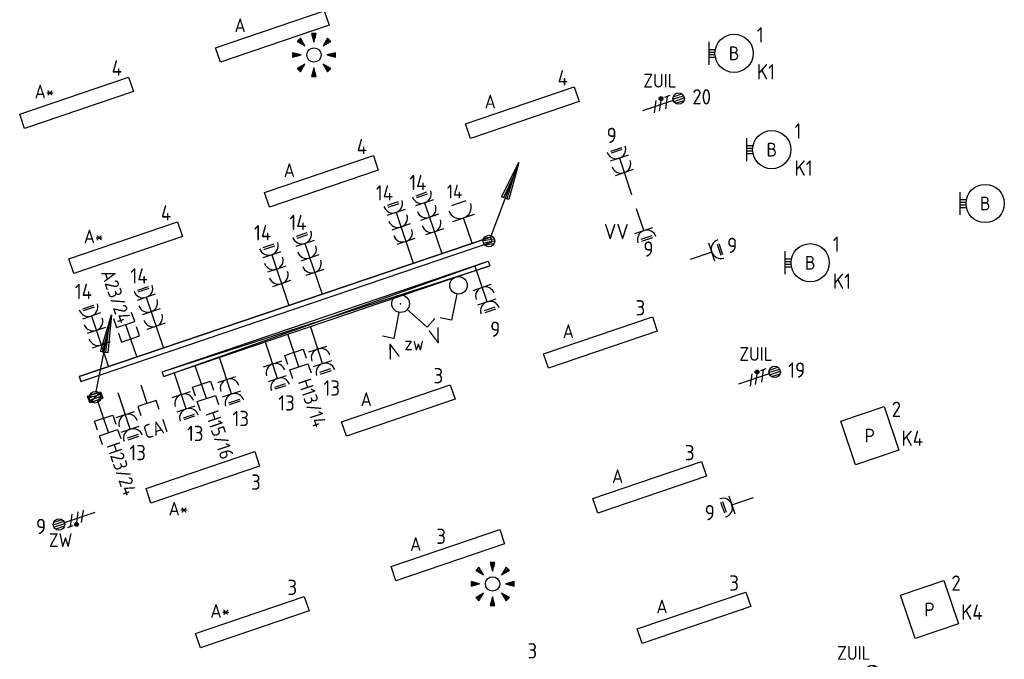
# Model space of a CAD drawing. Header units: millimetres. Extents: x -30480 to 214890, y -181324 to 108676.
# Tile 43 of 48: x 31648 to 44511, y 70635 to 78996. Entities that reach past the tile are written whole.
import ezdxf
from ezdxf.enums import TextEntityAlignment as Align

# ---------------------------------------------------------------- set-up
doc = ezdxf.new("R2010")
doc.units = ezdxf.units.MM
doc.header["$LTSCALE"] = 100
for name, color, linetype in [('EB62204-_ATTRIB', 2, 'Continuous'), ('EB63101-_ATTRIB', 2, 'Continuous'), ('EB63102-_ATTRIB', 2, 'Continuous'), ('EB6441--_ATTRIB', 2, 'Continuous'), ('EB6452--_ATTRIB', 2, 'Continuous'), ('EL6110--_CEN-NOODSTR', 3, 'Continuous'), ('EL61301-_KABELGOOT', 3, 'Continuous'), ('EL61303-_WANDGOOT', 3, 'Continuous'), ('EL62203-_KRACHT-WCD230', 3, 'Continuous'), ('EL62204-_KRACHT-ASP230', 3, 'Continuous'), ('EL6222--', 3, 'Continuous'), ('EL63101-_LICHT-ARM', 3, 'Continuous'), ('EL63102-_LICHT-SCH', 3, 'Continuous'), ('EL63103-_LICHT-WCD230V', 3, 'Continuous'), ('EL6441--_DATACOM', 3, 'Continuous'), ('EL6452--_CAI', 3, 'Continuous')]:
    doc.layers.add(name, color=color, linetype=linetype)
doc.styles.add('2_0', font='iso', dxfattribs={"height": 200})
doc.styles.add('ISO', font='iso.shx', dxfattribs={"height": 220})
doc.styles.add('NORATT', font='iso.shx')
doc.styles.add('NORDIM', font='isocp.shx')
doc.styles.add('STABICAD-018', font='ISOCP.SHX', dxfattribs={"height": 1.8})
doc.styles.get("Standard").update_dxf_attribs({"font": 'arial.ttf'})

# ---------------------------------------------------------------- blocks, each defined once
blk = doc.blocks.new('ES3W1L')
for p, q in [((1.25, 0), (-1.25, 0)), ((-0.75, 1.25), (0.75, 1.25)), ((-0.75, 1), (0.75, 1)), ((0, 0), (0, -3))]:
    blk.add_line(p, q)
blk.add_arc((0, 1.25), 1.25, 180, 0)
at = {"style": 'NORATT'}
for tag, flags, p in [('VERMOGEN', 9, (-2.5, 3)), ('GROEP', 8, (0, 3)), ('SCHAK', 8, (2.5, 3)), ('GELIJK', 9, (5, 3)), ('KAST', 9, (7, 3)), ('TAL', 8, (2.5, 3))]:
    blk.add_attdef(tag, text='', height=1.8, rotation=90, dxfattribs=dict(at, flags=flags)).set_placement(p, align=Align.MIDDLE_CENTER)
at = {"style": 'NORATT', "flags": 8}
blk.add_attdef('DOEL', text='', height=1.8, rotation=90, dxfattribs=at).set_placement((-2.5, 3), align=Align.MIDDLE_LEFT)
at = {"style": 'NORATT', "flags": 9}
blk.add_attdef('M_CODE', text='', height=1.8, dxfattribs=at).set_placement((0, 0), align=Align.MIDDLE_CENTER)
blk = doc.blocks.new('ES3G10')
for p, q in [((-3.25, -1.5), (-3.25, 1.5)), ((-3.25, 0.52), (-2.44, 0.52)), ((-3.25, 0.17), (-2.49, 0.17)), ((-3.25, -0.17), (-2.49, -0.17)), ((-3.25, -0.52), (-2.44, -0.52))]:
    blk.add_line(p, q)
blk.add_circle((0, 0), 2.5)
at = {"style": 'NORATT', "flags": 9}
blk.add_attdef('GELIJK', text='', height=1.8, dxfattribs=at).set_placement((3.5, 5), align=Align.MIDDLE_CENTER)
at = {"color": 6, "style": 'NORATT'}
for tag, flags, p in [('SCHAK', 8, (3.5, 2.75)), ('A_CODE', 8, (0, 0)), ('GROEP', 8, (-3.5, -2.75)), ('KAST', 9, (3.5, -2.75))]:
    blk.add_attdef(tag, text='', height=1.8, dxfattribs=dict(at, flags=flags)).set_placement(p, align=Align.MIDDLE)
blk = doc.blocks.new('EJ3P31')
at = {"color": 0}
blk.add_lwpolyline([(-7.5, -1), (-7.5, 1), (7.5, 1), (7.5, -1)], close=True, dxfattribs=at)
at = {"style": 'NORATT', "flags": 9}
blk.add_attdef('GELIJK', text='', height=1.8, dxfattribs=at).set_placement((3.5, 5), align=Align.MIDDLE_CENTER)
at = {"color": 0, "style": 'NORATT'}
for tag, flags, p in [('A_CODE', 8, (-3.5, 2.75)), ('SCHAK', 8, (3.5, 2.75)), ('GROEP', 8, (-3.5, -2.75)), ('KAST', 9, (3.5, -2.75))]:
    blk.add_attdef(tag, text='', height=1.8, dxfattribs=dict(at, flags=flags)).set_placement(p, align=Align.MIDDLE)
blk = doc.blocks.new('ES3W2L')
for p, q in [((-0.75, 3.25), (0.75, 3.25)), ((-0.75, 3), (0.75, 3)), ((1.25, 2), (-1.25, 2)), ((0, 2), (0, -3)), ((1.25, 0), (-1.25, 0))]:
    blk.add_line(p, q)
for centre in [(0, 3.25), (0, 1.25)]:
    blk.add_arc(centre, 1.25, 180, 0)
at = {"style": 'NORATT'}
for tag, height, flags, p in [('GROEPI', 1.8, 9, (0, 9.5)), ('CODE', 3.5, 8, (0, 4.5)), ('M_CODE', 1.8, 9, (0, 0)), ('VERMOGENI', 1.8, 9, (0, -9.5)), ('DOELI', 1.8, 9, (0, -11.5))]:
    blk.add_attdef(tag, text='', height=height, dxfattribs=dict(at, flags=flags)).set_placement(p, align=Align.MIDDLE_CENTER)
for tag, flags, p in [('VERMOGEN', 9, (-2.5, 5)), ('GELIJKI', 9, (5, 5)), ('GELIJK', 9, (5, 5)), ('GROEP', 8, (0, 5)), ('SCHAK', 8, (2.5, 5)), ('KAST', 9, (7, 5)), ('TAL', 8, (2.5, 5))]:
    blk.add_attdef(tag, text='', height=1.8, rotation=90, dxfattribs=dict(at, flags=flags)).set_placement(p, align=Align.MIDDLE_CENTER)
at = {"style": 'NORATT', "flags": 8}
blk.add_attdef('DOEL', text='', height=1.8, rotation=90, dxfattribs=at).set_placement((-2.5, 5), align=Align.MIDDLE_LEFT)
blk = doc.blocks.new('ES652141')
for p, q in [((-0.2, 3.75), (-0.2, 3)), ((0, 3.75), (0, 2.25)), ((0.2, 3.75), (0.2, 3)), ((-2.79, 2.51), (-2.26, 1.98)), ((-2.65, 2.65), (-1.59, 1.59)), ((-2.51, 2.79), (-1.98, 2.26)), ((2.65, 2.65), (1.59, 1.59)), ((2.51, 2.79), (1.98, 2.26)), ((2.79, 2.51), (2.26, 1.98)), ((-3.75, 0.2), (-3, 0.2)), ((-3.75, 0), (-2.25, 0)), ((3.75, 0), (2.25, 0)), ((3.75, 0.2), (3, 0.2)), ((-3.75, -0.2), (-3, -0.2)), ((-2.65, -2.65), (-1.59, -1.59)), ((2.65, -2.65), (1.59, -1.59)), ((3.75, -0.2), (3, -0.2)), ((-2.79, -2.51), (-2.26, -1.98)), ((-2.51, -2.79), (-1.98, -2.26)), ((-0.2, -3.75), (-0.2, -3)), ((0, -3.75), (0, -2.25)), ((0.2, -3.75), (0.2, -3)), ((2.51, -2.79), (1.98, -2.26)), ((2.79, -2.51), (2.26, -1.98))]:
    blk.add_line(p, q)
for points in [[(0, 2.25), (0.4, 3.75), (-0.4, 3.75)], [(-1.59, 1.59), (-2.37, 2.93), (-2.93, 2.37)], [(1.59, 1.59), (2.93, 2.37), (2.37, 2.93)], [(-2.25, 0), (-3.75, 0.4), (-3.75, -0.4)], [(2.25, 0), (3.75, -0.4), (3.75, 0.4)], [(-1.59, -1.59), (-2.93, -2.37), (-2.37, -2.93)], [(1.59, -1.59), (2.37, -2.93), (2.93, -2.37)], [(0, -2.25), (-0.4, -3.75), (0.4, -3.75)]]:
    blk.add_lwpolyline(points, close=True)
blk.add_circle((0, 0), 1.25)
at = {"style": 'NORATT'}
blk.add_attdef('NUMMER', text='', height=1.8, dxfattribs=at).set_placement((0, 5), align=Align.MIDDLE)
for tag, flags, p in [('PANEEL', 9, (0, 3)), ('CODE', 9, (1, 3.5)), ('GRP', 8, (0, -5)), ('RUIMTE', 9, (0, -7.5))]:
    blk.add_attdef(tag, text='', height=1.8, dxfattribs=dict(at, flags=flags)).set_placement(p, align=Align.MIDDLE_LEFT)
at = {"style": 'NORATT', "flags": 8}
blk.add_attdef('M_CODE', text='', height=1.8, dxfattribs=at).set_placement((0, 0), align=Align.MIDDLE_CENTER)
blk = doc.blocks.new('ES3S1')
blk.add_lwpolyline([(0.58, 1), (2.31, 4), (3.61, 3.25)])
blk.add_circle((0, 0), 1.15)
at = {"style": 'NORATT'}
for tag, flags, p in [('SCHAK', 8, (3, 5.5)), ('KAST', 9, (-3, 0.5)), ('M_CODE', 9, (0, 0)), ('DOEL', 9, (-3, -2)), ('GROEP', 9, (-3, -4.5))]:
    blk.add_attdef(tag, text='', height=1.8, dxfattribs=dict(at, flags=flags)).set_placement(p, align=Align.MIDDLE_CENTER)
blk = doc.blocks.new('EJ3P13')
at = {"color": 0}
blk.add_lwpolyline([(-3, -3), (-3, 3), (3, 3), (3, -3)], close=True, dxfattribs=at)
at = {"style": 'NORATT', "flags": 9}
blk.add_attdef('GELIJK', text='', height=1.8, dxfattribs=at).set_placement((3.5, 5), align=Align.MIDDLE_CENTER)
at = {"color": 0, "style": 'NORATT'}
for tag, flags, p in [('SCHAK', 8, (3.5, 4.75)), ('A_CODE', 8, (0, 0)), ('GROEP', 8, (-3.5, -4.75)), ('KAST', 9, (3.5, -4.75))]:
    blk.add_attdef(tag, text='', height=1.8, dxfattribs=dict(at, flags=flags)).set_placement(p, align=Align.MIDDLE)
blk = doc.blocks.new('EH100000')
at = {"linetype": 'ByBlock'}
for p, q in [((1, 0.5), (0, 0.5)), ((1, 0.5, 1), (0, 0.5, 1)), ((0, -0.5, 1), (1, -0.5, 1)), ((1, -0.5), (0, -0.5))]:
    blk.add_line(p, q, dxfattribs=at)
at = {"linetype": 'ByBlock', "invisible_edges": 15}
for points in [[(1, -0.5), (0, -0.5), (0, 0.5), (1, 0.5)], [(0, 0.5), (1, 0.5), (1, 0.5, 1), (0, 0.5, 1)], [(0, -0.5, 1), (1, -0.5, 1), (1, -0.5), (0, -0.5)]]:
    blk.add_3dface(points, dxfattribs=at)
at = {"linetype": 'ByBlock', "style": '2_0', "flags": 8}
blk.add_attdef('FUNCTIE', text='', height=0.5, dxfattribs=at).set_placement((0.5, 0), align=Align.MIDDLE)
at = {"linetype": 'ByBlock', "flags": 9}
blk.add_attdef('SCHOT', text='', height=0.5, dxfattribs=at).set_placement((0.5, 0), align=Align.MIDDLE)
blk = doc.blocks.new('ES111352')
at = {"color": 0}
blk.add_line((0, 1.5), (0, -3), dxfattribs=at)
for points in [[(-1.25, 2.75), (-1.25, 1.5), (1.25, 1.5), (1.25, 2.75)], [(-1.25, 0.75), (-1.25, -0.5), (1.25, -0.5), (1.25, 0.75)]]:
    blk.add_lwpolyline(points, dxfattribs=at)
at = {"color": 0, "style": 'NORATT', "flags": 8}
blk.add_attdef('NUMMER1', text='', height=1.8, rotation=90, dxfattribs=at).set_placement((-1.5, 4.5), align=Align.MIDDLE_LEFT)
at = {"style": 'NORATT', "flags": 8}
blk.add_attdef('NUMMER', text='', height=1.8, rotation=90, dxfattribs=at).set_placement((1.5, 4.5), align=Align.MIDDLE_LEFT)
at = {"style": 'NORATT'}
for tag, flags, p in [('PANEEL', 9, (0, 3)), ('CODE', 9, (1, 3.5)), ('GRP', 8, (0, -5)), ('RUIMTE', 9, (0, -7.5))]:
    blk.add_attdef(tag, text='', height=1.8, dxfattribs=dict(at, flags=flags)).set_placement(p, align=Align.MIDDLE_LEFT)
at = {"style": 'NORATT', "flags": 8}
blk.add_attdef('M_CODE', text='', height=1.8, dxfattribs=at).set_placement((0, 0), align=Align.MIDDLE_CENTER)
blk = doc.blocks.new('WGE')
blk.add_lwpolyline([(-1, -0.5), (0, -0.5), (0, 0.5), (-1, 0.5)])
at = {"style": '2_0', "flags": 9}
for tag in ['HULPSTUK', 'SCHOT']:
    blk.add_attdef(tag, text='', height=0.5, dxfattribs=at).set_placement((0, 0), align=Align.MIDDLE)
blk = doc.blocks.new('ES3W3L')
at = {"color": 2}
for p, q in [((-0.75, 5.25), (0.75, 5.25)), ((-0.75, 5), (0.75, 5))]:
    blk.add_line(p, q, dxfattribs=at)
at = {"color": 0}
for p, q in [((1.25, 4), (-1.25, 4)), ((0, 4), (0, -3)), ((1.25, 2), (-1.25, 2)), ((1.25, 0), (-1.25, 0))]:
    blk.add_line(p, q, dxfattribs=at)
for centre in [(0, 5.25), (0, 3.25), (0, 1.25)]:
    blk.add_arc(centre, 1.25, 180, 0, dxfattribs=at)
at = {"style": 'NORATT'}
for tag, flags, p in [('VERMOGEN', 9, (-2.5, 7)), ('GROEP', 8, (0, 7)), ('SCHAK', 8, (2.5, 7)), ('GELIJK', 9, (5, 7)), ('TAL', 8, (2.5, 7)), ('KAST', 9, (7, 7))]:
    blk.add_attdef(tag, text='', height=1.8, rotation=90, dxfattribs=dict(at, flags=flags)).set_placement(p, align=Align.MIDDLE_CENTER)
at = {"style": 'NORATT', "flags": 8}
blk.add_attdef('DOEL', text='', height=1.8, rotation=90, dxfattribs=at).set_placement((-2.5, 7), align=Align.MIDDLE_LEFT)
at = {"style": 'NORATT', "flags": 9}
blk.add_attdef('M_CODE', text='', height=1.8, dxfattribs=at).set_placement((0, 0), align=Align.MIDDLE_CENTER)
blk = doc.blocks.new('ES111309')
at = {"color": 0}
blk.add_line((0, -0.5), (0, -3), dxfattribs=at)
blk.add_lwpolyline([(-1.25, 0.75), (-1.25, -0.5), (1.25, -0.5), (1.25, 0.75)], dxfattribs=at)
at = {"color": 0, "style": 'NORATT', "flags": 8}
for tag, p in [('NUMMER', (0, 6)), ('CODE', (0, 3))]:
    blk.add_attdef(tag, text='', height=1.8, dxfattribs=at).set_placement(p, align=Align.MIDDLE)
at = {"style": 'NORATT'}
for tag, flags, p in [('PANEEL', 9, (0, 3)), ('GRP', 8, (0, -5)), ('RUIMTE', 9, (0, -7.5))]:
    blk.add_attdef(tag, text='', height=1.8, dxfattribs=dict(at, flags=flags)).set_placement(p, align=Align.MIDDLE_LEFT)
at = {"style": 'NORATT', "flags": 8}
blk.add_attdef('M_CODE', text='', height=1.8, dxfattribs=at).set_placement((0, 0), align=Align.MIDDLE_CENTER)
blk = doc.blocks.new('ES3X5')
at = {"color": 0}
for p, q in [((-0.45, 1.4), (-0.45, 2.6)), ((-0.15, 1.27), (-0.15, 2.73)), ((0.15, 1.27), (0.15, 2.73)), ((0.45, 1.4), (0.45, 2.6)), ((0, 1.25), (0, -3))]:
    blk.add_line(p, q, dxfattribs=at)
at = {"color": 1}
for p, q in [((-0.88, -0.38), (-0.88, 0.01)), ((-0.78, -0.42), (-0.78, 0.06)), ((-0.73, 1.04), (-0.73, 0.3)), ((-0.73, 0.67), (0.73, -0.07)), ((-0.69, -0.42), (-0.69, 0.06)), ((-0.59, -0.38), (-0.59, 0.01)), ((-0.73, -0.18), (0.73, -0.92)), ((-0.73, -0.88), (0.73, -1.62))]:
    blk.add_line(p, q, dxfattribs=at)
at = {"color": 0}
blk.add_circle((0, 2), 0.75, dxfattribs=at)
at = {"color": 1}
blk.add_circle((-0.73, -0.18), 0.245, dxfattribs=at)
at = {"style": 'NORATT'}
for tag, flags, p in [('VERMOGEN', 9, (-2.5, 4.5)), ('GROEP', 8, (0, 4.5)), ('SCHAK', 8, (2.5, 4.5)), ('KAST', 9, (7, 4.5)), ('DOEL', 8, (-2.5, 1))]:
    blk.add_attdef(tag, text='', height=1.8, rotation=90, dxfattribs=dict(at, flags=flags)).set_placement(p, align=Align.MIDDLE_LEFT)
for tag, flags, p in [('GELIJK', 9, (5, 4.5)), ('TAL', 8, (2.5, 4.5))]:
    blk.add_attdef(tag, text='', height=1.8, rotation=90, dxfattribs=dict(at, flags=flags)).set_placement(p, align=Align.MIDDLE_CENTER)
at = {"style": 'NORATT', "flags": 9}
blk.add_attdef('M_CODE', text='', height=1.8, dxfattribs=at).set_placement((0, 0), align=Align.MIDDLE_CENTER)
blk = doc.blocks.new('ES3SZ')
at = {"color": 0}
for points in [[(-0.58, 1), (-2.31, 4), (-3.61, 3.25)], [(0.58, 1), (2.31, 4), (3.61, 3.25)]]:
    blk.add_lwpolyline(points, dxfattribs=at)
blk.add_circle((0, 0), 1.15, dxfattribs=at)
blk.add_point((0, 0), dxfattribs=at)
blk.add_point((0, 0), dxfattribs=at)
at = {"color": 2, "style": 'ISO'}
blk.add_text('V', height=2, rotation=180, dxfattribs=at).set_placement((-3, 5.5), align=Align.MIDDLE_CENTER)
blk.add_text('V', height=2, dxfattribs=at).set_placement((3, 5.5), align=Align.MIDDLE_CENTER)
at = {"style": 'NORATT'}
for tag, flags, p in [('SCHAK', 8, (3, 5.5)), ('KAST', 9, (-3, 0.5)), ('M_CODE', 8, (0, 0)), ('DOEL', 9, (-3, -2)), ('GROEP', 9, (-3, -4.5))]:
    blk.add_attdef(tag, text='', height=1.8, dxfattribs=dict(at, flags=flags)).set_placement(p, align=Align.MIDDLE_CENTER)
for tag, flags, p in [('PANEEL', 9, (0, 3)), ('CODE', 9, (1, 3.5)), ('GRP', 8, (0, -5)), ('RUIMTE', 9, (0, -7.5))]:
    blk.add_attdef(tag, text='', height=1.8, dxfattribs=dict(at, flags=flags)).set_placement(p, align=Align.MIDDLE_LEFT)
blk = doc.blocks.new('ES111201')
at = {"color": 0}
for p, q in [((0.38, 0.65), (5.5, 9.53)), ((0.73, 0.15), (-0.73, 0.15)), ((0.6, 0.45), (-0.6, 0.45)), ((0.73, -0.15), (-0.73, -0.15)), ((0.6, -0.45), (-0.6, -0.45))]:
    blk.add_line(p, q, dxfattribs=at)
for points in [[(2.57, 5.45), (5.5, 9.53), (3.43, 4.95)], [(3.22, 5.07), (4.63, 8.01), (2.78, 5.32)]]:
    blk.add_lwpolyline(points, close=True, dxfattribs=at)
blk.add_circle((0, 0), 0.75, dxfattribs=at)
at = {"style": 'NORATT', "flags": 9}
for tag in ['GELIJKI', 'TAL']:
    blk.add_attdef(tag, text='', height=1.8, rotation=90, dxfattribs=at).set_placement((5, 11.28), align=Align.MIDDLE_CENTER)
at = {"style": 'NORATT'}
for tag, height, flags, p in [('GROEPI', 1.8, 9, (0, 9.5)), ('GROEP', 1.8, 8, (0, 7.5)), ('CODE', 3.5, 8, (0, 4.5)), ('M_CODE', 1.8, 8, (0, 0)), ('KAST', 1.8, 9, (0, -3.5)), ('VERMOGEN', 1.8, 9, (0, -5.5)), ('DOEL', 1.8, 9, (0, -7.5)), ('VERMOGENI', 1.8, 9, (0, -9.5)), ('DOELI', 1.8, 9, (0, -11.5))]:
    blk.add_attdef(tag, text='', height=height, dxfattribs=dict(at, flags=flags)).set_placement(p, align=Align.MIDDLE_CENTER)
blk = doc.blocks.new('111304CP')
at = {"color": 0, "linetype": 'Continuous'}
blk.add_line((1, 6.5), (-1, 6.5), dxfattribs=at)
blk = doc.blocks.new('*U153')
at = {"color": 0, "linetype": 'Continuous'}
for p, q in [((-1.5, 4.5), (1.5, 4.5)), ((0, 1), (0, 4.5))]:
    blk.add_line(p, q, dxfattribs=at)
blk.add_arc((0, 6), 1.5, 180, 0, dxfattribs=at)
blk.add_blockref('111304CP', (0, 0), dxfattribs=at)
at = {"color": 0, "linetype": 'Continuous', "style": 'STABICAD-018'}
for tag, p in [('PANEL', (0, 11.5)), ('CIRCUIT', (0, 8.5)), ('SUBCIRCUIT', (4.5, 8.5)), ('ARTICLECODE', (0, 0))]:
    blk.add_attdef(tag, text='', height=1.8, dxfattribs=at).set_placement(p, align=Align.MIDDLE)
at = {"color": 0, "linetype": 'Continuous', "style": 'STABICAD-018', "flags": 1}
blk.add_attdef('POWERCODE', text='', height=1.8, dxfattribs=at).set_placement((13, 8.5), align=Align.MIDDLE)

msp = doc.modelspace()

# ---------------------------------------------------------------- linework, layer by layer
at = {"layer": 'EL61303-_WANDGOOT'}
for p, q in [((33511, 74393), (37768, 75838)), ((33511, 74393), (37789, 75777)), ((33532, 74332), (37768, 75838)), ((37789, 75777), (33532, 74332)), ((37768, 75838), (37789, 75777)), ((33532, 74332), (33511, 74393))]:
    msp.add_line(p, q, dxfattribs=at)
msp.add_lwpolyline([(32534, 74074), (32704, 74132), (32733, 74047), (32563, 73989)], close=True, dxfattribs=at)
for points in [[(32563, 73989), (32704, 74132)], [(32732, 74046), (32534, 74074)]]:
    msp.add_lwpolyline(points, dxfattribs=at)

# ---------------------------------------------------------------- block references
at = {"layer": 'EL6110--_CEN-NOODSTR', "xscale": 100, "yscale": 100, "zscale": 100, "rotation": 18.75000000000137}
msp.add_blockref('ES3W2L', (39546, 76995, -16800), dxfattribs=at)
at = {"layer": 'EL61301-_KABELGOOT', "xscale": 99.9999999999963, "yscale": 99.9999999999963, "zscale": 99.9999999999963, "rotation": 9.234352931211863}
msp.add_blockref('ES111201', (37778, 76102), dxfattribs=at)
at = {"layer": 'EL61303-_WANDGOOT'}
for name, p, xscale, yscale, zscale, rotation in [('EH100000', (37808, 76123), 5674.999999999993, 65, 120, 198.7499999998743), ('WGE', (37808, 76123), 119.9999999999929, 65, 119.9999999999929, 18.74999999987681), ('ES111201', (32633, 74060), 100, 100, 100, 18.75000000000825), ('WGE', (32434, 74299), 120.0000000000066, 65, 120.0000000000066, 198.7499999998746)]:
    msp.add_blockref(name, p, dxfattribs=dict(at, xscale=xscale, yscale=yscale, zscale=zscale, rotation=rotation))
at = {"layer": 'EL62204-_KRACHT-ASP230'}
ref = msp.add_blockref('ES3X5', (40067, 77900, -16800), dxfattribs=dict(at, xscale=100, yscale=100, zscale=100, rotation=288.749999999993))
ref.add_attrib('DOEL', 'ZUIL', dxfattribs={"layer": 'EB62204-_ATTRIB', "color": 1, "height": 180, "style": 'NORATT', "flags": 8}).set_placement((39795, 78198, -16800), align=Align.MIDDLE_LEFT)
ref = msp.add_blockref('ES3X5', (41321, 74327, -16800), dxfattribs=dict(at, xscale=100, yscale=100, zscale=100, rotation=288.749999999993))
ref.add_attrib('DOEL', 'ZUIL', dxfattribs={"layer": 'EB62204-_ATTRIB', "color": 1, "height": 180, "style": 'NORATT', "flags": 8}).set_placement((41049, 74626, -16800), align=Align.MIDDLE_LEFT)
ref = msp.add_blockref('ES3X5', (32350, 72462, -16800), dxfattribs=dict(at, xscale=100, yscale=100, zscale=100, rotation=108.7500000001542))
ref.add_attrib('DOEL', 'ZW', dxfattribs={"layer": 'EB62204-_ATTRIB', "color": 1, "height": 180, "style": 'NORATT', "flags": 8}).set_placement((32336, 72193, -16800), align=Align.MIDDLE_RIGHT)
ref = msp.add_blockref('ES3X5', (42598, 70420, -16800), dxfattribs=dict(at, xscale=100.0000000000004, yscale=100.0000000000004, zscale=100.0000000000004, rotation=288.749999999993))
ref.add_attrib('DOEL', 'ZUIL', dxfattribs={"layer": 'EB62204-_ATTRIB', "color": 1, "height": 180, "style": 'NORATT', "flags": 8}).set_placement((42327, 70718, -16800), align=Align.MIDDLE_LEFT)
at = {"layer": 'EL6222--', "linetype": 'Continuous'}
ref = msp.add_blockref('*U153', (37591, 75978), dxfattribs=dict(at, xscale=100, yscale=100, zscale=100, rotation=18.75000000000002))
ref.add_attrib('CIRCUIT', '14', dxfattribs={"layer": '0', "color": 1, "linetype": 'Continuous', "height": 180, "style": 'STABICAD-018'}).set_placement((37329, 76749), align=Align.MIDDLE)
at = {"layer": 'EL63101-_LICHT-ARM'}
ref = msp.add_blockref('EJ3P31', (34947, 78776), dxfattribs=dict(at, xscale=99.99999999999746, yscale=99.99999999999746, zscale=99.99999999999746, rotation=18.80000000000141))
ref.add_attrib('A_CODE', 'A', dxfattribs={"layer": 'EB63101-_ATTRIB', "color": 1, "height": 180, "style": 'NORATT', "flags": 8}).set_placement((34527, 78923), align=Align.MIDDLE)
at = {"layer": 'EL63101-_LICHT-ARM', "xscale": 75, "yscale": 75, "zscale": 75}
for p in [(35492, 78534, -16800), (37825, 71620, -16800)]:
    msp.add_blockref('ES652141', p, dxfattribs=at)
at = {"layer": 'EL63101-_LICHT-ARM'}
ref = msp.add_blockref('ES3G10', (40981, 78556), dxfattribs=dict(at, xscale=100, yscale=100, zscale=100))
ref.add_attrib('A_CODE', 'B', dxfattribs={"layer": 'EB63101-_ATTRIB', "color": 1, "height": 180, "style": 'NORATT', "flags": 8}).set_placement((40981, 78556), align=Align.MIDDLE)
ref = msp.add_blockref('EJ3P31', (32390, 77909), dxfattribs=dict(at, xscale=99.99999999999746, yscale=99.99999999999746, zscale=99.99999999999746, rotation=18.80000000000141))
ref.add_attrib('A_CODE', 'A*', dxfattribs={"layer": 'EB63101-_ATTRIB', "color": 1, "height": 180, "style": 'NORATT', "flags": 8}).set_placement((31970, 78057), align=Align.MIDDLE)
ref = msp.add_blockref('EJ3P31', (38215, 77780), dxfattribs=dict(at, xscale=99.99999999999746, yscale=99.99999999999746, zscale=99.99999999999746, rotation=18.80000000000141))
ref.add_attrib('A_CODE', 'A', dxfattribs={"layer": 'EB63101-_ATTRIB', "color": 1, "height": 180, "style": 'NORATT', "flags": 8}).set_placement((37795, 77927), align=Align.MIDDLE)
ref = msp.add_blockref('ES3G10', (41473, 77297), dxfattribs=dict(at, xscale=100, yscale=100, zscale=100))
ref.add_attrib('A_CODE', 'B', dxfattribs={"layer": 'EB63101-_ATTRIB', "color": 1, "height": 180, "style": 'NORATT', "flags": 8}).set_placement((41473, 77297), align=Align.MIDDLE)
ref = msp.add_blockref('EJ3P31', (35590, 76882), dxfattribs=dict(at, xscale=99.99999999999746, yscale=99.99999999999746, zscale=99.99999999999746, rotation=18.80000000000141))
ref.add_attrib('A_CODE', 'A', dxfattribs={"layer": 'EB63101-_ATTRIB', "color": 1, "height": 180, "style": 'NORATT', "flags": 8}).set_placement((35170, 77029), align=Align.MIDDLE)
ref = msp.add_blockref('ES3G10', (44261, 76593, -14400), dxfattribs=dict(at, xscale=100, yscale=100, zscale=100))
ref.add_attrib('A_CODE', 'B', dxfattribs={"layer": 'EB63101-_ATTRIB', "color": 1, "height": 180, "style": 'NORATT', "flags": 8}).set_placement((44261, 76593, -14400), align=Align.MIDDLE)
ref = msp.add_blockref('EJ3P31', (33033, 76015), dxfattribs=dict(at, xscale=99.99999999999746, yscale=99.99999999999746, zscale=99.99999999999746, rotation=18.80000000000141))
ref.add_attrib('A_CODE', 'A*', dxfattribs={"layer": 'EB63101-_ATTRIB', "color": 1, "height": 180, "style": 'NORATT', "flags": 8}).set_placement((32613, 76163), align=Align.MIDDLE)
ref = msp.add_blockref('ES3G10', (41975, 75818, -14400), dxfattribs=dict(at, xscale=100, yscale=100, zscale=100))
ref.add_attrib('A_CODE', 'B', dxfattribs={"layer": 'EB63101-_ATTRIB', "color": 1, "height": 180, "style": 'NORATT', "flags": 8}).set_placement((41975, 75818, -14400), align=Align.MIDDLE)
ref = msp.add_blockref('EJ3P31', (39235, 74775), dxfattribs=dict(at, xscale=99.99999999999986, yscale=99.99999999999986, zscale=99.99999999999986, rotation=18.79999999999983))
ref.add_attrib('A_CODE', 'A', dxfattribs={"layer": 'EB63101-_ATTRIB', "color": 1, "height": 180, "style": 'NORATT', "flags": 8}).set_placement((38815, 74923), align=Align.MIDDLE)
ref = msp.add_blockref('EJ3P31', (36595, 73887), dxfattribs=dict(at, xscale=99.99999999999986, yscale=99.99999999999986, zscale=99.99999999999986, rotation=18.79999999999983))
ref.add_attrib('A_CODE', 'A', dxfattribs={"layer": 'EB63101-_ATTRIB', "color": 1, "height": 180, "style": 'NORATT', "flags": 8}).set_placement((36175, 74035), align=Align.MIDDLE)
ref = msp.add_blockref('EJ3P13', (42754, 73558), dxfattribs=dict(at, xscale=100.0000000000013, yscale=100.0000000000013, zscale=100.0000000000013, rotation=18.7499999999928))
ref.add_attrib('A_CODE', 'P', dxfattribs={"layer": 'EB63101-_ATTRIB', "color": 1, "height": 180, "style": 'NORATT', "flags": 8}).set_placement((42754, 73558), align=Align.MIDDLE)
ref = msp.add_blockref('EJ3P31', (34040, 73014), dxfattribs=dict(at, xscale=100.0000000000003, yscale=100.0000000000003, zscale=100.0000000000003, rotation=18.79999999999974))
ref.add_attrib('A_CODE', 'A*', dxfattribs={"layer": 'EB63101-_ATTRIB', "color": 1, "height": 180, "style": 'NORATT', "flags": 8}).set_placement((33721, 72604), align=Align.MIDDLE)
ref = msp.add_blockref('EJ3P31', (39879, 72882), dxfattribs=dict(at, xscale=100, yscale=100, zscale=100, rotation=18.80000000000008))
ref.add_attrib('A_CODE', 'A', dxfattribs={"layer": 'EB63101-_ATTRIB', "color": 1, "height": 180, "style": 'NORATT', "flags": 8}).set_placement((39459, 73029), align=Align.MIDDLE)
ref = msp.add_blockref('EJ3P31', (37241, 71995), dxfattribs=dict(at, xscale=100, yscale=100, zscale=100, rotation=18.80000000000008))
ref.add_attrib('A_CODE', 'A', dxfattribs={"layer": 'EB63101-_ATTRIB', "color": 1, "height": 180, "style": 'NORATT', "flags": 8}).set_placement((36821, 72142), align=Align.MIDDLE)
ref = msp.add_blockref('EJ3P13', (43534, 71286), dxfattribs=dict(at, xscale=99.99999999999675, yscale=99.99999999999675, zscale=99.99999999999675, rotation=18.74999999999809))
ref.add_attrib('A_CODE', 'P', dxfattribs={"layer": 'EB63101-_ATTRIB', "color": 1, "height": 180, "style": 'NORATT', "flags": 8}).set_placement((43534, 71286), align=Align.MIDDLE)
ref = msp.add_blockref('EJ3P31', (34686, 71121), dxfattribs=dict(at, xscale=100.0000000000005, yscale=100.0000000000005, zscale=100.0000000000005, rotation=18.79999999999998))
ref.add_attrib('A_CODE', 'A*', dxfattribs={"layer": 'EB63101-_ATTRIB', "color": 1, "height": 180, "style": 'NORATT', "flags": 8}).set_placement((34267, 71268), align=Align.MIDDLE)
ref = msp.add_blockref('EJ3P31', (40458, 71178), dxfattribs=dict(at, xscale=100, yscale=100, zscale=100, rotation=18.80000000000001))
ref.add_attrib('A_CODE', 'A', dxfattribs={"layer": 'EB63101-_ATTRIB', "color": 1, "height": 180, "style": 'NORATT', "flags": 8}).set_placement((40038, 71325), align=Align.MIDDLE)
at = {"layer": 'EL63102-_LICHT-SCH', "xscale": 99.99999999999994, "yscale": 99.99999999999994, "zscale": 99.99999999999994, "rotation": 198.7499999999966}
msp.add_blockref('ES3S1', (37380, 75523, -15600), dxfattribs=at)
at = {"layer": 'EL63102-_LICHT-SCH'}
ref = msp.add_blockref('ES3SZ', (36624, 75283, -15600), dxfattribs=dict(at, xscale=99.99999999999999, yscale=99.99999999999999, zscale=99.99999999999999, rotation=198.7499999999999))
ref.add_attrib('SCHAK', 'zw', dxfattribs={"layer": 'EB63102-_ATTRIB', "color": 1, "height": 180, "style": 'NORATT', "flags": 8}).set_placement((36801, 74762, -15600), align=Align.MIDDLE_CENTER)
at = {"layer": 'EL63103-_LICHT-WCD230V'}
for name, p, xscale, yscale, zscale, rotation in [('ES3W3L', (37066, 76222, -450), 99.99999999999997, 99.99999999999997, 99.99999999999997, 18.7499999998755), ('ES3W3L', (36693, 76096), 99.99999999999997, 99.99999999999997, 99.99999999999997, 18.7499999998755), ('ES3W1L', (39802, 76239, -15750), 100.0000000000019, 100.0000000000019, 100.0000000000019, 198.7500000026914), ('ES3W3L', (35503, 75692), 99.99999999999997, 99.99999999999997, 99.99999999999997, 18.7499999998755), ('ES3W3L', (35069, 75544, -450), 99.99999999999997, 99.99999999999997, 99.99999999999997, 18.7499999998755), ('ES3W1L', (40689, 75958), 100.0000000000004, 100.0000000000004, 100.0000000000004, 288.7500000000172), ('ES3W2L', (37689, 75497), 100.0000000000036, 100.0000000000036, 100.0000000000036, 198.7499999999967), ('ES3W3L', (33429, 74988), 99.99999999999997, 99.99999999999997, 99.99999999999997, 18.7499999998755), ('ES3W3L', (32713, 74744, -450), 99.99999999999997, 99.99999999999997, 99.99999999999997, 18.7499999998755), ('ES3W2L', (35543, 74691), 100.0000000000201, 100.0000000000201, 100.0000000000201, 198.2595760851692), ('ES3W2L', (34952, 74496), 100.0000000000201, 100.0000000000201, 100.0000000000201, 198.2595760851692), ('ES3W2L', (34354, 74293), 100.0000000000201, 100.0000000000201, 100.0000000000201, 198.2595760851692), ('ES3W2L', (33760, 74097), 100.0000000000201, 100.0000000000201, 100.0000000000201, 198.2595760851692), ('ES3W2L', (33028, 73833), 100.0000000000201, 100.0000000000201, 100.0000000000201, 198.2595760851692), ('ES3W1L', (40952, 72655, -16800), 100, 100, 100, 108.749999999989)]:
    msp.add_blockref(name, p, dxfattribs=dict(at, xscale=xscale, yscale=yscale, zscale=zscale, rotation=rotation))
at = {"layer": 'EL6441--_DATACOM'}
ref = msp.add_blockref('ES111352', (33080, 74869, -450), dxfattribs=dict(at, xscale=99.99999999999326, yscale=99.99999999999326, zscale=99.99999999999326, rotation=18.74999999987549))
ref.add_attrib('NUMMER1', 'A23/24', dxfattribs={"layer": 'EB6441--_ATTRIB', "color": 1, "height": 180, "rotation": 288.75, "style": 'NORATT', "flags": 8}).set_placement((33023, 75040), align=Align.MIDDLE_RIGHT)
ref = msp.add_blockref('ES111352', (35247, 74601), dxfattribs=dict(at, xscale=-99.99999999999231, yscale=100, zscale=100, rotation=198.7499999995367))
ref.add_attrib('NUMMER1', 'H13/14', dxfattribs={"layer": 'EB6441--_ATTRIB', "color": 1, "height": 180, "rotation": 288.75, "style": 'NORATT', "flags": 8}).set_placement((35574, 73676), align=Align.MIDDLE_RIGHT)
ref = msp.add_blockref('ES111352', (34038, 74185), dxfattribs=dict(at, xscale=-99.99999999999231, yscale=100, zscale=100, rotation=198.7499999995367))
ref.add_attrib('NUMMER1', 'H15/16', dxfattribs={"layer": 'EB6441--_ATTRIB', "color": 1, "height": 180, "rotation": 288.75, "style": 'NORATT', "flags": 8}).set_placement((34364, 73261), align=Align.MIDDLE_RIGHT)
ref = msp.add_blockref('ES111352', (32760, 73740), dxfattribs=dict(at, xscale=-99.99999999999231, yscale=100, zscale=100, rotation=198.7499999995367))
ref.add_attrib('NUMMER1', 'H23/24', dxfattribs={"layer": 'EB6441--_ATTRIB', "color": 1, "height": 180, "rotation": 288.75, "style": 'NORATT', "flags": 8}).set_placement((33095, 72787), align=Align.MIDDLE_RIGHT)
at = {"layer": 'EL6452--_CAI'}
ref = msp.add_blockref('ES111309', (33327, 73933), dxfattribs=dict(at, xscale=100.0000000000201, yscale=100.0000000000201, zscale=100.0000000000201, rotation=198.2595760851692))
ref.add_attrib('CODE', 'CAI', dxfattribs={"layer": 'EB6452--_ATTRIB', "color": 1, "height": 180, "rotation": 18.2596, "style": 'NORATT', "flags": 8}).set_placement((33421, 73648), align=Align.MIDDLE)

# ---------------------------------------------------------------- texts
at = {"layer": 'EL62203-_KRACHT-WCD230', "color": 7, "style": 'NORDIM'}
for s, p in [('20', (40434, 77887, -33400)), ('9', (39315, 77383, -16600)), ('14', (36737, 76767, -35430)), ('14', (36301, 76632, -35430)), ('14', (35170, 76245, -35430)), ('14', (34708, 76111, -35430)), ('9', (39796, 75897, -16600)), ('9', (40890, 75945, -16600)), ('14', (33094, 75546, -35430)), ('14', (32367, 75344, -35430)), ('9', (37794, 74850, -16600)), ('19', (41688, 74315, -33400)), ('13', (35616, 74081, -16600)), ('13', (35025, 73886, -16600)), ('13', (34428, 73683, -16600)), ('13', (33833, 73487, -16600)), ('13', (33080, 73237, -16600)), ('9', (40597, 72452, -36000)), ('9', (31860, 72271, -19200))]:
    msp.add_text(s, height=200, dxfattribs=at).set_placement(p)
at = {"layer": 'EL62203-_KRACHT-WCD230', "color": 1, "style": 'NORDIM'}
msp.add_text('VV', height=200, dxfattribs=at).set_placement((39281, 76126, -16600))
at = {"layer": 'EL63101-_LICHT-ARM', "color": 1, "style": 'NORDIM'}
for s, p in [('1', (41277, 78698, -2400)), ('4', (32849, 78263, -17580)), ('K1', (41277, 78215, -2400)), ('4', (38675, 78134, -17580)), ('1', (41769, 77440, -2400)), ('4', (36050, 77236, -17580)), ('K1', (41769, 76956, -2400)), ('4', (33492, 76369, -17580)), ('1', (42271, 75961, -16800)), ('K1', (42271, 75477, -16800)), ('3', (39694, 75130, -17580)), ('3', (37055, 74242, -17580)), ('2', (43040, 73803, -16800)), ('K4', (43167, 73424, -16800)), ('3', (40338, 73236, -17580)), ('3', (34671, 72851, -17580)), ('3', (37091, 72143, -17580)), ('3', (35146, 71475, -17580)), ('3', (40918, 71532, -17580)), ('2', (43819, 71531, -16800)), ('K4', (43946, 71152, -16800)), ('3', (38282, 70645, -17580))]:
    msp.add_text(s, height=200, dxfattribs=at).set_placement(p)

doc.saveas('drawing.dxf')
